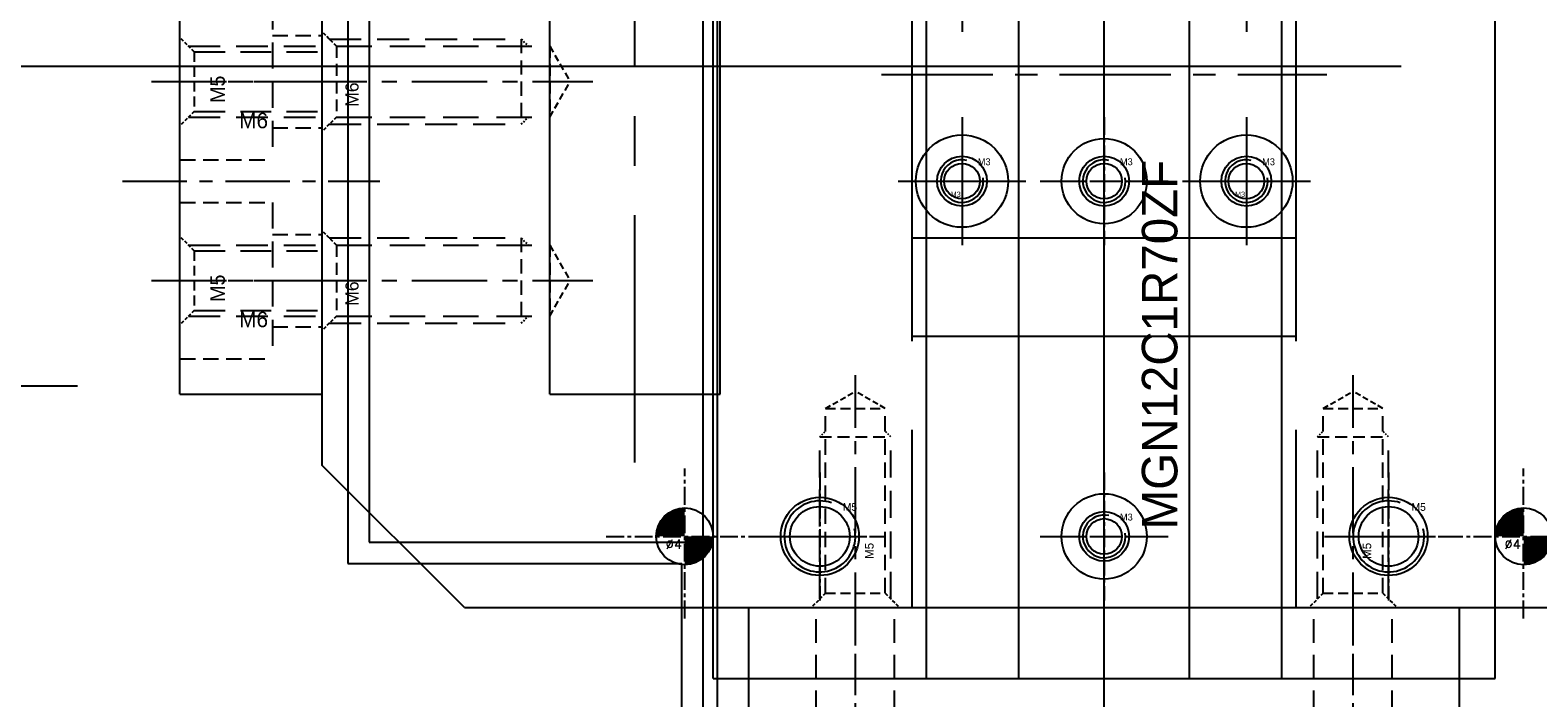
# Model space of a CAD drawing. Header units: millimetres. Extents: x -1657 to 8845, y -11980 to 3013.
# Tile 117 of 256: x 285 to 391, y 538 to 585. Entities that reach past the tile are written whole.
import ezdxf

# ---------------------------------------------------------------- set-up
doc = ezdxf.new("R2010")
doc.units = ezdxf.units.MM
doc.linetypes.add('CENTER', pattern=[2, 1.25, -0.25, 0.25, -0.25])
doc.linetypes.add('DASHED', pattern=[0.75, 0.5, -0.25])
for name, color, linetype in [('图层138', 141, 'Continuous'), ('图层167', 7, 'Continuous'), ('图层5', 111, 'Continuous'), ('图层87', 241, 'Continuous'), ('图层91', 161, 'Continuous'), ('图层93', 40, 'Continuous'), ('图层94', 125, 'Continuous'), ('图层95', 184, 'Continuous'), ('裁切线轨', 252, 'Continuous')]:
    doc.layers.add(name, color=color, linetype=linetype)
doc.styles.add('SIMPLEX', font='SIMPLEX')

# ---------------------------------------------------------------- blocks, each defined once
blk = doc.blocks.new('3C')
at = {"color": 1, "linetype": 'CENTER'}
for p, q in [((0, 4.5), (0, -4.5)), ((-4.5, 0), (4.5, 0))]:
    blk.add_line(p, q, dxfattribs=at)
blk.add_circle((0, 0), 1.25)
at = {"color": 2, "linetype": 'Continuous'}
blk.add_arc((0, 0), 1.5, 77.2897, 8.5828, dxfattribs=at)
blk.add_text('M3', height=0.484).set_placement((1.11, 1.12))
blk = doc.blocks.new('529A5')
at = {"layer": '裁切线轨', "color": 1, "linetype": 'CENTER', "ltscale": 8.5376}
blk.add_line((15.66, -21.344), (15.66, 21.344), dxfattribs=at)
at = {"layer": '裁切线轨', "ltscale": 1.5}
for p, q in [((2.16, -18.4), (2.16, 18.4)), ((2.16, 18.4), (29.16, 18.4)), ((29.16, -18.4), (29.16, 18.4)), ((2.16, 11.5), (29.16, 11.5)), ((2.16, -11.5), (29.16, -11.5)), ((2.16, -18.4), (29.16, -18.4))]:
    blk.add_line(p, q, dxfattribs=at)
at = {"layer": '裁切线轨', "color": 1, "linetype": 'CENTER', "ltscale": 6.264}
blk.add_line((0, 0), (31.32, 0), dxfattribs=at)
at = {"layer": '裁切线轨', "ltscale": 1.5}
for p in [(5.66, 7.5), (25.66, 7.5), (5.66, -7.5), (25.66, -7.5)]:
    blk.add_blockref('3C', p, dxfattribs=at)
blk = doc.blocks.new('3A')
at = {"color": 1, "linetype": 'CENTER'}
for p, q in [((0, 4.25), (0, -4.25)), ((-4.25, 0), (4.25, 0))]:
    blk.add_line(p, q, dxfattribs=at)
for radius in [3.25, 1.75]:
    blk.add_circle((0, 0), radius)
blk.add_text('M3', height=0.371).set_placement((-0.8, -1.11))
blk = doc.blocks.new('19FAD')
at = {"layer": '图层93', "color": 4, "linetype": 'DASHED', "ltscale": 2.166667}
for p, q in [((-6.5, 8.75), (0, 8.75)), ((0, 6.5), (3.5, 6.5)), ((0, 0), (3.5, 0)), ((-6.5, -2.25), (0, -2.25))]:
    blk.add_line(p, q, dxfattribs=at)
at = {"layer": '图层93', "color": 4, "linetype": 'DASHED', "ltscale": 3.666667}
blk.add_line((0, 8.75), (0, -2.25), dxfattribs=at)
at = {"layer": '图层93', "color": 1, "linetype": 'CENTER', "ltscale": 3.728372}
blk.add_line((-7.89, 3.25), (5.61, 3.25), dxfattribs=at)
at = {"layer": '图层93', "ltscale": 4}
blk.add_text('M6', height=1.094, dxfattribs=at).set_placement((-2.34, -0.03))
blk = doc.blocks.new('19FDE')
at = {"layer": '图层93', "color": 4, "linetype": 'DASHED', "ltscale": 0.471405}
for p, q in [((0, 4.2), (-1, 5.2)), ((0, 0), (-1, -1))]:
    blk.add_line(p, q, dxfattribs=at)
at = {"layer": '图层93', "color": 4, "linetype": 'DASHED', "ltscale": 4.466667}
for p, q in [((-0.4, 4.6), (9, 4.6)), ((-0.4, -0.4), (9, -0.4))]:
    blk.add_line(p, q, dxfattribs=at)
at = {"layer": '图层93', "color": 4, "linetype": 'DASHED', "ltscale": 1.4}
blk.add_line((0, 4.2), (0, 0), dxfattribs=at)
at = {"layer": '图层93', "color": 4, "linetype": 'DASHED', "ltscale": 4.333333}
for p, q in [((0, 4.2), (9, 4.2)), ((0, 0), (9, 0))]:
    blk.add_line(p, q, dxfattribs=at)
at = {"layer": '图层93', "color": 1, "linetype": 'CENTER', "ltscale": 3.6}
blk.add_line((-3, 2.1), (10.58, 2.1), dxfattribs=at)
at = {"layer": '图层93'}
blk.add_text('M5', height=1.031, rotation=90, dxfattribs=at).set_placement((2.16, 0.61))
blk = doc.blocks.new('6F')
at = {"color": 4, "linetype": 'DASHED', "ltscale": 0.471405}
for p, q in [((1, 2.5), (0, 3.5)), ((1, -2.5), (0, -3.5))]:
    blk.add_line(p, q, dxfattribs=at)
at = {"color": 4, "linetype": 'DASHED', "ltscale": 4.5}
for p, q in [((0.5, 3), (14, 3)), ((0.5, -3), (14, -3))]:
    blk.add_line(p, q, dxfattribs=at)
at = {"color": 4, "linetype": 'DASHED', "ltscale": 1.666667}
for p, q in [((1, 2.5), (1, -2.5)), ((16, 2.5), (16, -2.5))]:
    blk.add_line(p, q, dxfattribs=at)
at = {"color": 4, "linetype": 'DASHED', "ltscale": 5}
for p, q in [((1, 2.5), (16, 2.5)), ((1, -2.5), (16, -2.5))]:
    blk.add_line(p, q, dxfattribs=at)
at = {"color": 4, "linetype": 'DASHED', "ltscale": 0.235702}
for p, q in [((14, 3), (14.5, 2.5)), ((14, -3), (14.5, -2.5))]:
    blk.add_line(p, q, dxfattribs=at)
at = {"color": 4, "linetype": 'DASHED', "ltscale": 2}
blk.add_line((14, 3), (14, -3), dxfattribs=at)
at = {"color": 4, "linetype": 'DASHED', "ltscale": 0.96225}
for p in [(16, 2.5), (16, -2.5)]:
    blk.add_line(p, (17.44, 0), dxfattribs=at)
at = {"color": 1, "linetype": 'CENTER', "ltscale": 4.23765}
blk.add_line((-2.16, 0), (19.03, 0), dxfattribs=at)
blk.add_text('M6', height=0.924, rotation=90).set_placement((2.56, -1.77))
blk = doc.blocks.new('5F')
at = {"color": 4, "linetype": 'DASHED', "ltscale": 0.471405}
for p, q in [((1, 2.1), (0, 3.1)), ((1, -2.1), (0, -3.1))]:
    blk.add_line(p, q, dxfattribs=at)
at = {"color": 4, "linetype": 'DASHED', "ltscale": 3.8}
for p, q in [((0.6, 2.5), (12, 2.5)), ((0.6, -2.5), (12, -2.5))]:
    blk.add_line(p, q, dxfattribs=at)
at = {"color": 4, "linetype": 'DASHED', "ltscale": 0.188562}
for p, q in [((12, 2.5), (12.4, 2.1)), ((12, -2.5), (12.4, -2.1))]:
    blk.add_line(p, q, dxfattribs=at)
at = {"color": 4, "linetype": 'DASHED', "ltscale": 1.666667}
blk.add_line((12, 2.5), (12, -2.5), dxfattribs=at)
at = {"color": 4, "linetype": 'DASHED', "ltscale": 1.4}
for p, q in [((1, 2.1), (1, -2.1)), ((14, 2.1), (14, -2.1))]:
    blk.add_line(p, q, dxfattribs=at)
at = {"color": 4, "linetype": 'DASHED', "ltscale": 2.166667}
for p, q in [((1, 2.1), (14, 2.1)), ((1, -2.1), (14, -2.1))]:
    blk.add_line(p, q, dxfattribs=at)
at = {"color": 4, "linetype": 'DASHED', "ltscale": 0.80829}
for p in [(14, 2.1), (14, -2.1)]:
    blk.add_line(p, (15.21, 0), dxfattribs=at)
at = {"color": 1, "linetype": 'CENTER', "ltscale": 3.699214}
blk.add_line((-2.16, 0), (16.34, 0), dxfattribs=at)
blk.add_text('M5', height=0.606).set_placement((3.42, -1.28))
blk = doc.blocks.new('5C')
at = {"color": 1, "linetype": 'CENTER'}
for p, q in [((0, 4.5), (0, -4.5)), ((-4.5, 0), (4.5, 0))]:
    blk.add_line(p, q, dxfattribs=at)
blk.add_circle((0, 0), 2.1)
at = {"color": 2, "linetype": 'Continuous'}
blk.add_arc((0, 0), 2.5, 70.7735, 12.493, dxfattribs=at)
blk.add_text('M5', height=0.54).set_placement((1.62, 1.8))
blk = doc.blocks.new('2BE04')
at = {"layer": '图层138', "lineweight": -3, "ltscale": 1.125}
for p, q in [((0, -200), (0, 0)), ((1, -200), (1, 0)), ((-25, -65), (-25, -135)), ((-23.5, -66.5), (-23.5, -133.5)), ((-23.5, -133.5), (0, -133.5)), ((-25, -135), (-1.5, -135)), ((-1.5, -150), (-1.5, -135))]:
    blk.add_line(p, q, dxfattribs=at)
at = {"layer": '图层138', "color": 1, "linetype": 'CENTER', "lineweight": -3, "ltscale": 80.736}
blk.add_line((-51.84, -100), (301.84, -100), dxfattribs=at)
blk = doc.blocks.new('4w')
at = {"color": 1, "linetype": 'CENTER'}
for p, q in [((0, -5.77), (0, 4.77)), ((-5.52, 0), (5.27, 0))]:
    blk.add_line(p, q, dxfattribs=at)
at = {"const_width": 2}
for points in [[(0, 1, 0.414214), (-1, 0, 1)], [(0, -1, 0.414214), (1, 0, 1)]]:
    blk.add_lwpolyline(points, format="xyb", dxfattribs=at)
blk.add_circle((0, 0), 2)
at = {"style": 'SIMPLEX'}
blk.add_text('%%c4', height=0.667, dxfattribs=at).set_placement((-1.34, -0.88))
blk = doc.blocks.new('63242')
at = {"layer": '裁切线轨', "color": 1, "linetype": 'CENTER', "ltscale": 16.24}
blk.add_line((6, -5.6), (6, 75.6), dxfattribs=at)
at = {"layer": '裁切线轨', "ltscale": 1.55}
for p, q in [((0, 0), (0, 70)), ((0, 70), (12, 70)), ((12, 0), (12, 70)), ((0, 0), (12, 0))]:
    blk.add_line(p, q, dxfattribs=at)
at = {"layer": '裁切线轨', "color": 1, "linetype": 'CENTER', "ltscale": 1.6704}
for p, q in [((6, 55.82), (6, 64.18)), ((1.82, 60), (10.18, 60)), ((6, 30.82), (6, 39.18)), ((1.82, 35), (10.18, 35)), ((6, 5.82), (6, 14.18)), ((1.82, 10), (10.18, 10))]:
    blk.add_line(p, q, dxfattribs=at)
at = {"layer": '裁切线轨', "ltscale": 1.55}
for centre, radius in [((6, 60), 3), ((6, 60), 1.75), ((6, 35), 3), ((6, 35), 1.75), ((6, 10), 3), ((6, 10), 1.75)]:
    blk.add_circle(centre, radius, dxfattribs=at)
at = {"layer": '裁切线轨'}
blk.add_text('MGN12C1R70ZF', height=2.5, rotation=90, dxfattribs=at).set_placement((11.15, 10.49))

msp = doc.modelspace()

# ---------------------------------------------------------------- linework, layer by layer
at = {"layer": '图层5', "color": 1, "linetype": 'CENTER', "ltscale": 27.84}
msp.add_line((149.3098, 559.9368), (288.5098, 559.9368), dxfattribs=at)
at = {"layer": '图层87', "color": 1, "linetype": 'CENTER', "ltscale": 17.4}
msp.add_line((360.7098, 538.3368), (360.7098, 625.3368), dxfattribs=at)
at = {"layer": '图层87', "ltscale": 1.625}
for p, q in [((305.7098, 554.3368), (305.7098, 619.3368)), ((315.7098, 544.3368), (305.7098, 554.3368)), ((315.7098, 544.3368), (423.9598, 544.3368))]:
    msp.add_line(p, q, dxfattribs=at)
at = {"layer": '图层87', "color": 4, "linetype": 'DASHED', "ltscale": 25}
for p, q in [((347.2098, 544.3368), (347.2098, 619.3368)), ((374.2098, 544.3368), (374.2098, 619.3368))]:
    msp.add_line(p, q, dxfattribs=at)
at = {"layer": '图层91', "color": 1, "linetype": 'CENTER', "ltscale": 13.92}
msp.add_line((327.7098, 554.5368), (327.7098, 624.1368), dxfattribs=at)
at = {"layer": '图层91', "ltscale": 1.625}
for p, q in [((321.7098, 559.3368), (321.7098, 586.3368)), ((333.7098, 559.3368), (333.7098, 586.3368)), ((321.7098, 559.3368), (333.7098, 559.3368))]:
    msp.add_line(p, q, dxfattribs=at)
at = {"layer": '图层93', "ltscale": 1.625}
for p, q in [((295.7098, 559.3368), (295.7098, 589.3368)), ((305.7098, 559.3368), (305.7098, 589.3368)), ((295.7098, 559.3368), (305.7098, 559.3368))]:
    msp.add_line(p, q, dxfattribs=at)
at = {"layer": '图层93', "color": 1, "linetype": 'CENTER', "ltscale": 3.621279}
msp.add_line((291.6566, 574.3368), (309.763, 574.3368), dxfattribs=at)
at = {"layer": '图层94', "color": 1, "linetype": 'CENTER', "ltscale": 16.24}
msp.add_line((360.7098, 533.7368), (360.7098, 614.9368), dxfattribs=at)
at = {"layer": '图层94', "ltscale": 1.625}
for p, q in [((333.2098, 539.3368), (333.2098, 609.3368)), ((348.2098, 539.3368), (348.2098, 609.3368)), ((354.7098, 539.3368), (354.7098, 609.3368)), ((366.7098, 539.3368), (366.7098, 609.3368)), ((373.2098, 539.3368), (373.2098, 609.3368)), ((388.2098, 539.3368), (388.2098, 609.3368)), ((333.2098, 539.3368), (388.2098, 539.3368))]:
    msp.add_line(p, q, dxfattribs=at)
at = {"layer": '图层94', "color": 1, "linetype": 'CENTER'}
for p, q in [((340.7098, 546.0368), (340.7098, 552.6368)), ((380.7098, 546.0368), (380.7098, 552.6368)), ((337.4098, 549.3368), (344.0098, 549.3368)), ((377.4098, 549.3368), (384.0098, 549.3368))]:
    msp.add_line(p, q, dxfattribs=at)
at = {"layer": '图层94', "ltscale": 1.625}
for centre in [(340.7098, 549.3368), (380.7098, 549.3368)]:
    msp.add_circle(centre, 2.75, dxfattribs=at)
at = {"layer": '图层95', "color": 1, "linetype": 'CENTER', "ltscale": 2.32}
for p, q in [((343.2098, 533.5368), (343.2098, 545.1368)), ((378.2098, 533.5368), (378.2098, 545.1368))]:
    msp.add_line(p, q, dxfattribs=at)
at = {"layer": '图层95', "color": 1, "linetype": 'CENTER', "ltscale": 4.64}
msp.add_line((360.7098, 522.7368), (360.7098, 545.9368), dxfattribs=at)
at = {"layer": '图层95', "ltscale": 1.375}
for p, q in [((335.7098, 544.3368), (385.7098, 544.3368)), ((335.7098, 534.3368), (335.7098, 544.3368)), ((385.7098, 534.3368), (385.7098, 544.3368))]:
    msp.add_line(p, q, dxfattribs=at)
at = {"layer": '图层95', "color": 4, "linetype": 'DASHED', "ltscale": 3.333333}
for p, q in [((340.4598, 534.3368), (340.4598, 544.3368)), ((345.9598, 534.3368), (345.9598, 544.3368)), ((375.4598, 534.3368), (375.4598, 544.3368)), ((380.9598, 534.3368), (380.9598, 544.3368))]:
    msp.add_line(p, q, dxfattribs=at)

# ---------------------------------------------------------------- block references
at = {"layer": '图层138', "ltscale": 1.125}
msp.add_blockref('2BE04', (332.5097, 682.4368), dxfattribs=at)
at = {"layer": '图层167', "ltscale": 3}
for p in [(331.2098, 549.3368), (390.2098, 549.3368)]:
    msp.add_blockref('4w', p, dxfattribs=at)
at = {"layer": '图层167', "ltscale": 3.75}
for p in [(340.7098, 549.3368), (380.7098, 549.3368)]:
    msp.add_blockref('5C', p, dxfattribs=at)
at = {"layer": '图层87', "ltscale": 1.625}
for name, p in [('6F', (305.7098, 581.3368)), ('3A', (350.7098, 574.3368)), ('3A', (370.7098, 574.3368)), ('6F', (305.7098, 567.3368))]:
    msp.add_blockref(name, p, dxfattribs=at)
at = {"layer": '图层87', "ltscale": 1.375, "rotation": 90}
for p in [(343.2098, 544.3368), (378.2098, 544.3368)]:
    msp.add_blockref('5F', p, dxfattribs=at)
at = {"layer": '图层93', "ltscale": 1.625}
for name, p in [('19FAD', (302.2098, 578.0868)), ('19FDE', (296.7098, 579.2368)), ('19FAD', (302.2098, 564.0868)), ('19FDE', (296.7098, 565.2368))]:
    msp.add_blockref(name, p, dxfattribs=at)
at = {"layer": '图层94', "ltscale": 1.625}
for p in [(360.7098, 574.3368), (360.7098, 549.3368)]:
    msp.add_blockref('3C', p, dxfattribs=at)
at = {"layer": '裁切线轨'}
msp.add_blockref('63242', (354.7098, 539.3368), dxfattribs=at)
at = {"layer": '裁切线轨', "ltscale": 1.625}
msp.add_blockref('529A5', (345.0498, 581.8368), dxfattribs=at)

doc.saveas('drawing.dxf')
